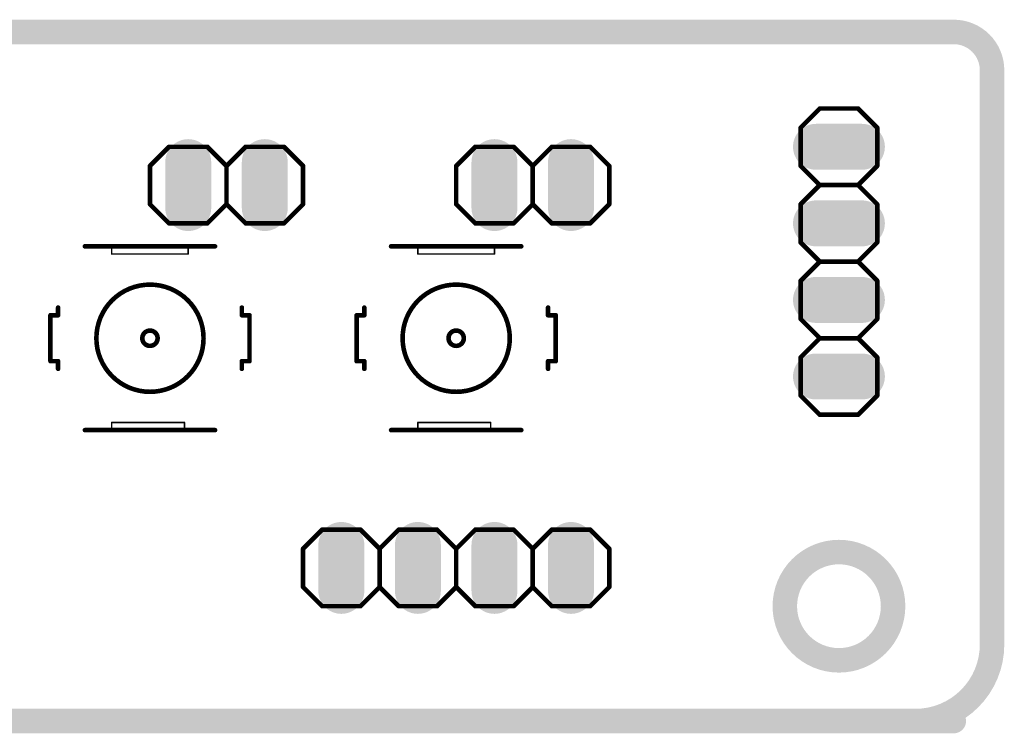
# Model space of a CAD drawing. Extents: x 2.1 to 70.3, y -8 to 15.6.
# Tile 2 of 2: x 37.6 to 70.3, y -8 to 15.6. Entities that reach past the tile are written whole.
import ezdxf

# ---------------------------------------------------------------- set-up
doc = ezdxf.new("R2010")
doc.units = 0
for name, color, linetype in [('17', 94, 'CONTINUOUS'), ('20', 178, 'CONTINUOUS'), ('21', 250, 'CONTINUOUS')]:
    doc.layers.add(name, color=color, linetype=linetype)

# ---------------------------------------------------------------- blocks, each defined once
blk = doc.blocks.new('LONGP100')
at = {"const_width": 1}
blk.add_lwpolyline([(-0.5, 0), (0.5, 0)], dxfattribs=at)
at = {"const_width": 0.5}
for points in [[(-0.5, 0.25, 1), (-0.5, -0.25)], [(0.5, -0.25, 1), (0.5, 0.25)]]:
    blk.add_lwpolyline(points, format="xyb", dxfattribs=at)

msp = doc.modelspace()

# ---------------------------------------------------------------- linework, layer by layer
at = {"layer": '20', "const_width": 0.8128}
for points in [[(7.62, 15.24), (68.58, 15.24)], [(69.85, 13.97), (69.85, -5.08)], [(67.31, -7.62), (5.08, -7.62)], [(68.58, -7.62), (67.31, -7.62)]]:
    msp.add_lwpolyline(points, dxfattribs=at)
at = {"layer": '20'}
for points, const_width in [([(69.85, 13.97, 0.4142), (68.58, 15.24)], 0.8128), ([(68.58, 15.4432, 1), (68.58, 15.0368)], 0.4064), ([(68.58, 15.0368, 1), (68.58, 15.4432)], 0.4064), ([(70.0532, 13.97, 1), (69.6468, 13.97)], 0.4064), ([(69.6468, 13.97, 1), (70.0532, 13.97)], 0.4064), ([(64.77, -5.6061, 1), (64.77, -2.0139, 1), (64.77, -5.6061)], 0.8128), ([(67.31, -7.62, 0.4142), (69.85, -5.08)], 0.8128), ([(70.0532, -5.08, 1), (69.6468, -5.08)], 0.4064), ([(69.6468, -5.08, 1), (70.0532, -5.08)], 0.4064), ([(67.31, -7.4168, 1), (67.31, -7.8232)], 0.4064), ([(67.31, -7.4168, 1), (67.31, -7.8232)], 0.4064), ([(67.31, -7.8232, 1), (67.31, -7.4168)], 0.4064), ([(68.58, -7.8232, 1), (68.58, -7.4168)], 0.4064)]:
    msp.add_lwpolyline(points, format="xyb", dxfattribs=dict(at, const_width=const_width))
at = {"layer": '21'}
for points, const_width in [([(64.135, 12.7), (63.5, 12.065)], 0.1524), ([(65.405, 12.7), (64.135, 12.7)], 0.1524), ([(66.04, 12.065), (65.405, 12.7)], 0.1524), ([(63.5, 10.795), (63.5, 12.065)], 0.1524), ([(66.04, 12.065), (66.04, 10.795)], 0.1524), ([(42.545, 11.43), (41.91, 10.795)], 0.1524), ([(42.545, 11.43), (43.815, 11.43)], 0.1524), ([(43.815, 11.43), (44.45, 10.795)], 0.1524), ([(44.45, 10.795), (45.085, 11.43)], 0.1524), ([(45.085, 11.43), (46.355, 11.43)], 0.1524), ([(46.355, 11.43), (46.99, 10.795)], 0.1524), ([(52.705, 11.43), (52.07, 10.795)], 0.1524), ([(52.705, 11.43), (53.975, 11.43)], 0.1524), ([(53.975, 11.43), (54.61, 10.795)], 0.1524), ([(54.61, 10.795), (55.245, 11.43)], 0.1524), ([(55.245, 11.43), (56.515, 11.43)], 0.1524), ([(56.515, 11.43), (57.15, 10.795)], 0.1524), ([(41.91, 10.795), (41.91, 9.525)], 0.1524), ([(44.45, 10.795), (44.45, 9.525)], 0.1524), ([(46.99, 10.795), (46.99, 9.525)], 0.1524), ([(52.07, 10.795), (52.07, 9.525)], 0.1524), ([(54.61, 10.795), (54.61, 9.525)], 0.1524), ([(57.15, 10.795), (57.15, 9.525)], 0.1524), ([(64.135, 10.16), (63.5, 10.795)], 0.1524), ([(66.04, 10.795), (65.405, 10.16)], 0.1524), ([(63.5, 9.525), (64.135, 10.16)], 0.1524), ([(65.405, 10.16), (64.135, 10.16)], 0.1524), ([(65.405, 10.16), (66.04, 9.525)], 0.1524), ([(41.91, 9.525), (42.545, 8.89)], 0.1524), ([(44.45, 9.525), (43.815, 8.89)], 0.1524), ([(45.085, 8.89), (44.45, 9.525)], 0.1524), ([(46.99, 9.525), (46.355, 8.89)], 0.1524), ([(52.07, 9.525), (52.705, 8.89)], 0.1524), ([(54.61, 9.525), (53.975, 8.89)], 0.1524), ([(55.245, 8.89), (54.61, 9.525)], 0.1524), ([(57.15, 9.525), (56.515, 8.89)], 0.1524), ([(63.5, 8.255), (63.5, 9.525)], 0.1524), ([(66.04, 9.525), (66.04, 8.255)], 0.1524), ([(43.815, 8.89), (42.545, 8.89)], 0.1524), ([(46.355, 8.89), (45.085, 8.89)], 0.1524), ([(53.975, 8.89), (52.705, 8.89)], 0.1524), ([(56.515, 8.89), (55.245, 8.89)], 0.1524), ([(40.64, 8.128), (39.751, 8.128)], 0.1524), ([(43.18, 8.128), (40.64, 8.128)], 0.1524), ([(44.069, 8.128), (43.18, 8.128)], 0.1524), ([(50.8, 8.128), (49.911, 8.128)], 0.1524), ([(53.34, 8.128), (50.8, 8.128)], 0.1524), ([(54.229, 8.128), (53.34, 8.128)], 0.1524), ([(64.135, 7.62), (63.5, 8.255)], 0.1524), ([(66.04, 8.255), (65.405, 7.62)], 0.1524), ([(40.64, 8.128), (40.64, 7.874)], 0.0508), ([(43.18, 7.874), (40.64, 7.874)], 0.0508), ([(43.18, 7.874), (43.18, 8.128)], 0.0508), ([(50.8, 8.128), (50.8, 7.874)], 0.0508), ([(53.34, 7.874), (50.8, 7.874)], 0.0508), ([(53.34, 7.874), (53.34, 8.128)], 0.0508), ([(63.5, 6.985), (64.135, 7.62)], 0.1524), ([(65.405, 7.62), (64.135, 7.62)], 0.1524), ([(65.405, 7.62), (66.04, 6.985)], 0.1524), ([(63.5, 5.715), (63.5, 6.985)], 0.1524), ([(66.04, 6.985), (66.04, 5.715)], 0.1524), ([(38.608, 5.842), (38.862, 5.842)], 0.1524), ([(38.608, 5.842), (38.608, 4.318)], 0.1524), ([(38.862, 5.842), (38.862, 6.096)], 0.1524), ([(44.958, 5.842), (44.958, 6.096)], 0.1524), ([(44.958, 5.842), (45.212, 5.842)], 0.1524), ([(45.212, 4.318), (45.212, 5.842)], 0.1524), ([(48.768, 5.842), (49.022, 5.842)], 0.1524), ([(48.768, 5.842), (48.768, 4.318)], 0.1524), ([(49.022, 5.842), (49.022, 6.096)], 0.1524), ([(55.118, 5.842), (55.118, 6.096)], 0.1524), ([(55.118, 5.842), (55.372, 5.842)], 0.1524), ([(55.372, 4.318), (55.372, 5.842)], 0.1524), ([(64.135, 5.08), (63.5, 5.715)], 0.1524), ([(66.04, 5.715), (65.405, 5.08)], 0.1524), ([(64.135, 5.08), (63.5, 4.445)], 0.1524), ([(65.405, 5.08), (64.135, 5.08)], 0.1524), ([(66.04, 4.445), (65.405, 5.08)], 0.1524), ([(38.862, 4.318), (38.608, 4.318)], 0.1524), ([(38.862, 4.318), (38.862, 4.064)], 0.1524), ([(45.212, 4.318), (44.958, 4.318)], 0.1524), ([(44.958, 4.318), (44.958, 4.064)], 0.1524), ([(49.022, 4.318), (48.768, 4.318)], 0.1524), ([(49.022, 4.318), (49.022, 4.064)], 0.1524), ([(55.372, 4.318), (55.118, 4.318)], 0.1524), ([(55.118, 4.318), (55.118, 4.064)], 0.1524), ([(63.5, 3.175), (63.5, 4.445)], 0.1524), ([(66.04, 4.445), (66.04, 3.175)], 0.1524), ([(64.135, 2.54), (63.5, 3.175)], 0.1524), ([(66.04, 3.175), (65.405, 2.54)], 0.1524), ([(65.405, 2.54), (64.135, 2.54)], 0.1524), ([(43.053, 2.286), (40.64, 2.286)], 0.0508), ([(40.64, 2.286), (40.64, 2.032)], 0.0508), ([(43.053, 2.286), (43.053, 2.032)], 0.0508), ([(53.213, 2.286), (50.8, 2.286)], 0.0508), ([(50.8, 2.286), (50.8, 2.032)], 0.0508), ([(53.213, 2.286), (53.213, 2.032)], 0.0508), ([(39.751, 2.032), (40.64, 2.032)], 0.1524), ([(40.64, 2.032), (43.053, 2.032)], 0.1524), ([(43.053, 2.032), (44.069, 2.032)], 0.1524), ([(49.911, 2.032), (50.8, 2.032)], 0.1524), ([(50.8, 2.032), (53.213, 2.032)], 0.1524), ([(53.213, 2.032), (54.229, 2.032)], 0.1524), ([(47.625, -1.27), (46.99, -1.905)], 0.1524), ([(47.625, -1.27), (48.895, -1.27)], 0.1524), ([(48.895, -1.27), (49.53, -1.905)], 0.1524), ([(49.53, -1.905), (50.165, -1.27)], 0.1524), ([(50.165, -1.27), (51.435, -1.27)], 0.1524), ([(51.435, -1.27), (52.07, -1.905)], 0.1524), ([(52.07, -1.905), (52.705, -1.27)], 0.1524), ([(52.705, -1.27), (53.975, -1.27)], 0.1524), ([(53.975, -1.27), (54.61, -1.905)], 0.1524), ([(55.245, -1.27), (54.61, -1.905)], 0.1524), ([(55.245, -1.27), (56.515, -1.27)], 0.1524), ([(56.515, -1.27), (57.15, -1.905)], 0.1524), ([(46.99, -1.905), (46.99, -3.175)], 0.1524), ([(49.53, -1.905), (49.53, -3.175)], 0.1524), ([(52.07, -1.905), (52.07, -3.175)], 0.1524), ([(54.61, -1.905), (54.61, -3.175)], 0.1524), ([(57.15, -1.905), (57.15, -3.175)], 0.1524), ([(46.99, -3.175), (47.625, -3.81)], 0.1524), ([(49.53, -3.175), (48.895, -3.81)], 0.1524), ([(50.165, -3.81), (49.53, -3.175)], 0.1524), ([(52.07, -3.175), (51.435, -3.81)], 0.1524), ([(52.705, -3.81), (52.07, -3.175)], 0.1524), ([(54.61, -3.175), (53.975, -3.81)], 0.1524), ([(54.61, -3.175), (55.245, -3.81)], 0.1524), ([(57.15, -3.175), (56.515, -3.81)], 0.1524), ([(48.895, -3.81), (47.625, -3.81)], 0.1524), ([(51.435, -3.81), (50.165, -3.81)], 0.1524), ([(53.975, -3.81), (52.705, -3.81)], 0.1524), ([(56.515, -3.81), (55.245, -3.81)], 0.1524)]:
    msp.add_lwpolyline(points, dxfattribs=dict(at, const_width=const_width))
for points, const_width in [([(64.135, 12.7381, 1), (64.135, 12.6619)], 0.0762), ([(64.1619, 12.6731, 1), (64.1081, 12.7269)], 0.0762), ([(65.4319, 12.7269, 1), (65.3781, 12.6731)], 0.0762), ([(65.405, 12.6619, 1), (65.405, 12.7381)], 0.0762), ([(63.5381, 12.065, 1), (63.4619, 12.065)], 0.0762), ([(63.4731, 12.0919, 1), (63.5269, 12.0381)], 0.0762), ([(66.0781, 12.065, 1), (66.0019, 12.065)], 0.0762), ([(66.0131, 12.0381, 1), (66.0669, 12.0919)], 0.0762), ([(42.545, 11.4681, 1), (42.545, 11.3919)], 0.0762), ([(42.5719, 11.4031, 1), (42.5181, 11.4569)], 0.0762), ([(43.8419, 11.4569, 1), (43.7881, 11.4031)], 0.0762), ([(43.815, 11.3919, 1), (43.815, 11.4681)], 0.0762), ([(45.085, 11.4681, 1), (45.085, 11.3919)], 0.0762), ([(45.1119, 11.4031, 1), (45.0581, 11.4569)], 0.0762), ([(46.3819, 11.4569, 1), (46.3281, 11.4031)], 0.0762), ([(46.355, 11.3919, 1), (46.355, 11.4681)], 0.0762), ([(52.705, 11.4681, 1), (52.705, 11.3919)], 0.0762), ([(52.7319, 11.4031, 1), (52.6781, 11.4569)], 0.0762), ([(54.0019, 11.4569, 1), (53.9481, 11.4031)], 0.0762), ([(53.975, 11.3919, 1), (53.975, 11.4681)], 0.0762), ([(55.245, 11.4681, 1), (55.245, 11.3919)], 0.0762), ([(55.2719, 11.4031, 1), (55.2181, 11.4569)], 0.0762), ([(56.5419, 11.4569, 1), (56.4881, 11.4031)], 0.0762), ([(56.515, 11.3919, 1), (56.515, 11.4681)], 0.0762), ([(41.9481, 10.795, 1), (41.8719, 10.795)], 0.0762), ([(41.8831, 10.8219, 1), (41.9369, 10.7681)], 0.0762), ([(44.4881, 10.795, 1), (44.4119, 10.795)], 0.0762), ([(44.4231, 10.8219, 1), (44.4769, 10.7681)], 0.0762), ([(44.4231, 10.7681, 1), (44.4769, 10.8219)], 0.0762), ([(47.0281, 10.795, 1), (46.9519, 10.795)], 0.0762), ([(46.9631, 10.7681, 1), (47.0169, 10.8219)], 0.0762), ([(52.1081, 10.795, 1), (52.0319, 10.795)], 0.0762), ([(52.0431, 10.8219, 1), (52.0969, 10.7681)], 0.0762), ([(54.6481, 10.795, 1), (54.5719, 10.795)], 0.0762), ([(54.5831, 10.8219, 1), (54.6369, 10.7681)], 0.0762), ([(54.5831, 10.7681, 1), (54.6369, 10.8219)], 0.0762), ([(57.1881, 10.795, 1), (57.1119, 10.795)], 0.0762), ([(57.1231, 10.7681, 1), (57.1769, 10.8219)], 0.0762), ([(63.4619, 10.795, 1), (63.5381, 10.795)], 0.0762), ([(63.5269, 10.8219, 1), (63.4731, 10.7681)], 0.0762), ([(66.0019, 10.795, 1), (66.0781, 10.795)], 0.0762), ([(66.0669, 10.7681, 1), (66.0131, 10.8219)], 0.0762), ([(64.135, 10.1981, 1), (64.135, 10.1219)], 0.0762), ([(64.1619, 10.1331, 1), (64.1081, 10.1869)], 0.0762), ([(64.1081, 10.1331, 1), (64.1619, 10.1869)], 0.0762), ([(65.4319, 10.1869, 1), (65.3781, 10.1331)], 0.0762), ([(65.3781, 10.1869, 1), (65.4319, 10.1331)], 0.0762), ([(65.405, 10.1219, 1), (65.405, 10.1981)], 0.0762), ([(41.8719, 9.525, 1), (41.9481, 9.525)], 0.0762), ([(41.9369, 9.5519, 1), (41.8831, 9.4981)], 0.0762), ([(44.4119, 9.525, 1), (44.4881, 9.525)], 0.0762), ([(44.4769, 9.5519, 1), (44.4231, 9.4981)], 0.0762), ([(44.4769, 9.4981, 1), (44.4231, 9.5519)], 0.0762), ([(46.9519, 9.525, 1), (47.0281, 9.525)], 0.0762), ([(47.0169, 9.4981, 1), (46.9631, 9.5519)], 0.0762), ([(52.0319, 9.525, 1), (52.1081, 9.525)], 0.0762), ([(52.0969, 9.5519, 1), (52.0431, 9.4981)], 0.0762), ([(54.5719, 9.525, 1), (54.6481, 9.525)], 0.0762), ([(54.6369, 9.5519, 1), (54.5831, 9.4981)], 0.0762), ([(54.6369, 9.4981, 1), (54.5831, 9.5519)], 0.0762), ([(57.1119, 9.525, 1), (57.1881, 9.525)], 0.0762), ([(57.1769, 9.4981, 1), (57.1231, 9.5519)], 0.0762), ([(63.5381, 9.525, 1), (63.4619, 9.525)], 0.0762), ([(63.4731, 9.5519, 1), (63.5269, 9.4981)], 0.0762), ([(66.0781, 9.525, 1), (66.0019, 9.525)], 0.0762), ([(66.0131, 9.4981, 1), (66.0669, 9.5519)], 0.0762), ([(42.545, 8.9281, 1), (42.545, 8.8519)], 0.0762), ([(42.5181, 8.8631, 1), (42.5719, 8.9169)], 0.0762), ([(43.7881, 8.9169, 1), (43.8419, 8.8631)], 0.0762), ([(43.815, 8.8519, 1), (43.815, 8.9281)], 0.0762), ([(45.085, 8.9281, 1), (45.085, 8.8519)], 0.0762), ([(45.0581, 8.8631, 1), (45.1119, 8.9169)], 0.0762), ([(46.3281, 8.9169, 1), (46.3819, 8.8631)], 0.0762), ([(46.355, 8.8519, 1), (46.355, 8.9281)], 0.0762), ([(52.705, 8.9281, 1), (52.705, 8.8519)], 0.0762), ([(52.6781, 8.8631, 1), (52.7319, 8.9169)], 0.0762), ([(53.9481, 8.9169, 1), (54.0019, 8.8631)], 0.0762), ([(53.975, 8.8519, 1), (53.975, 8.9281)], 0.0762), ([(55.245, 8.9281, 1), (55.245, 8.8519)], 0.0762), ([(55.2181, 8.8631, 1), (55.2719, 8.9169)], 0.0762), ([(56.4881, 8.9169, 1), (56.5419, 8.8631)], 0.0762), ([(56.515, 8.8519, 1), (56.515, 8.9281)], 0.0762), ([(39.751, 8.1661, 1), (39.751, 8.0899)], 0.0762), ([(40.64, 8.1661, 1), (40.64, 8.0899)], 0.0762), ([(40.64, 8.0899, 1), (40.64, 8.1661)], 0.0762), ([(43.18, 8.1661, 1), (43.18, 8.0899)], 0.0762), ([(43.18, 8.0899, 1), (43.18, 8.1661)], 0.0762), ([(44.069, 8.0899, 1), (44.069, 8.1661)], 0.0762), ([(49.911, 8.1661, 1), (49.911, 8.0899)], 0.0762), ([(50.8, 8.1661, 1), (50.8, 8.0899)], 0.0762), ([(50.8, 8.0899, 1), (50.8, 8.1661)], 0.0762), ([(53.34, 8.1661, 1), (53.34, 8.0899)], 0.0762), ([(53.34, 8.0899, 1), (53.34, 8.1661)], 0.0762), ([(54.229, 8.0899, 1), (54.229, 8.1661)], 0.0762), ([(63.4619, 8.255, 1), (63.5381, 8.255)], 0.0762), ([(63.5269, 8.2819, 1), (63.4731, 8.2281)], 0.0762), ([(66.0019, 8.255, 1), (66.0781, 8.255)], 0.0762), ([(66.0669, 8.2281, 1), (66.0131, 8.2819)], 0.0762), ([(40.6527, 8.128, 1), (40.6273, 8.128)], 0.0254), ([(40.64, 7.8867, 1), (40.64, 7.8613)], 0.0254), ([(40.6273, 7.874, 1), (40.6527, 7.874)], 0.0254), ([(43.1927, 8.128, 1), (43.1673, 8.128)], 0.0254), ([(43.1673, 7.874, 1), (43.1927, 7.874)], 0.0254), ([(43.18, 7.8613, 1), (43.18, 7.8867)], 0.0254), ([(50.8127, 8.128, 1), (50.7873, 8.128)], 0.0254), ([(50.8, 7.8867, 1), (50.8, 7.8613)], 0.0254), ([(50.7873, 7.874, 1), (50.8127, 7.874)], 0.0254), ([(53.3527, 8.128, 1), (53.3273, 8.128)], 0.0254), ([(53.3273, 7.874, 1), (53.3527, 7.874)], 0.0254), ([(53.34, 7.8613, 1), (53.34, 7.8867)], 0.0254), ([(64.135, 7.6581, 1), (64.135, 7.5819)], 0.0762), ([(64.1619, 7.5931, 1), (64.1081, 7.6469)], 0.0762), ([(64.1081, 7.5931, 1), (64.1619, 7.6469)], 0.0762), ([(65.4319, 7.6469, 1), (65.3781, 7.5931)], 0.0762), ([(65.3781, 7.6469, 1), (65.4319, 7.5931)], 0.0762), ([(65.405, 7.5819, 1), (65.405, 7.6581)], 0.0762), ([(41.91, 3.302, 1), (41.91, 6.858, 1), (41.91, 3.302)], 0.1524), ([(52.07, 3.302, 1), (52.07, 6.858, 1), (52.07, 3.302)], 0.1524), ([(63.5381, 6.985, 1), (63.4619, 6.985)], 0.0762), ([(63.4731, 7.0119, 1), (63.5269, 6.9581)], 0.0762), ([(66.0781, 6.985, 1), (66.0019, 6.985)], 0.0762), ([(66.0131, 6.9581, 1), (66.0669, 7.0119)], 0.0762), ([(38.608, 5.8801, 1), (38.608, 5.8039)], 0.0762), ([(38.6461, 5.842, 1), (38.5699, 5.842)], 0.0762), ([(38.9001, 6.096, 1), (38.8239, 6.096)], 0.0762), ([(38.862, 5.8039, 1), (38.862, 5.8801)], 0.0762), ([(44.9961, 6.096, 1), (44.9199, 6.096)], 0.0762), ([(44.958, 5.8801, 1), (44.958, 5.8039)], 0.0762), ([(45.2501, 5.842, 1), (45.1739, 5.842)], 0.0762), ([(45.212, 5.8039, 1), (45.212, 5.8801)], 0.0762), ([(48.768, 5.8801, 1), (48.768, 5.8039)], 0.0762), ([(48.8061, 5.842, 1), (48.7299, 5.842)], 0.0762), ([(49.0601, 6.096, 1), (48.9839, 6.096)], 0.0762), ([(49.022, 5.8039, 1), (49.022, 5.8801)], 0.0762), ([(55.1561, 6.096, 1), (55.0799, 6.096)], 0.0762), ([(55.118, 5.8801, 1), (55.118, 5.8039)], 0.0762), ([(55.4101, 5.842, 1), (55.3339, 5.842)], 0.0762), ([(55.372, 5.8039, 1), (55.372, 5.8801)], 0.0762), ([(38.8239, 5.842, 1), (38.9001, 5.842)], 0.0762), ([(44.9199, 5.842, 1), (44.9961, 5.842)], 0.0762), ([(48.9839, 5.842, 1), (49.0601, 5.842)], 0.0762), ([(55.0799, 5.842, 1), (55.1561, 5.842)], 0.0762), ([(63.4619, 5.715, 1), (63.5381, 5.715)], 0.0762), ([(63.5269, 5.7419, 1), (63.4731, 5.6881)], 0.0762), ([(66.0019, 5.715, 1), (66.0781, 5.715)], 0.0762), ([(66.0669, 5.6881, 1), (66.0131, 5.7419)], 0.0762), ([(41.91, 4.826, 1), (41.91, 5.334, 1), (41.91, 4.826)], 0.1524), ([(52.07, 4.826, 1), (52.07, 5.334, 1), (52.07, 4.826)], 0.1524), ([(64.135, 5.1181, 1), (64.135, 5.0419)], 0.0762), ([(64.1619, 5.0531, 1), (64.1081, 5.1069)], 0.0762), ([(64.1081, 5.0531, 1), (64.1619, 5.1069)], 0.0762), ([(65.4319, 5.1069, 1), (65.3781, 5.0531)], 0.0762), ([(65.3781, 5.1069, 1), (65.4319, 5.0531)], 0.0762), ([(65.405, 5.0419, 1), (65.405, 5.1181)], 0.0762), ([(38.608, 4.3561, 1), (38.608, 4.2799)], 0.0762), ([(38.5699, 4.318, 1), (38.6461, 4.318)], 0.0762), ([(38.9001, 4.318, 1), (38.8239, 4.318)], 0.0762), ([(38.862, 4.2799, 1), (38.862, 4.3561)], 0.0762), ([(44.958, 4.3561, 1), (44.958, 4.2799)], 0.0762), ([(44.9961, 4.318, 1), (44.9199, 4.318)], 0.0762), ([(45.1739, 4.318, 1), (45.2501, 4.318)], 0.0762), ([(45.212, 4.2799, 1), (45.212, 4.3561)], 0.0762), ([(48.768, 4.3561, 1), (48.768, 4.2799)], 0.0762), ([(48.7299, 4.318, 1), (48.8061, 4.318)], 0.0762), ([(49.0601, 4.318, 1), (48.9839, 4.318)], 0.0762), ([(49.022, 4.2799, 1), (49.022, 4.3561)], 0.0762), ([(55.118, 4.3561, 1), (55.118, 4.2799)], 0.0762), ([(55.1561, 4.318, 1), (55.0799, 4.318)], 0.0762), ([(55.3339, 4.318, 1), (55.4101, 4.318)], 0.0762), ([(55.372, 4.2799, 1), (55.372, 4.3561)], 0.0762), ([(63.5381, 4.445, 1), (63.4619, 4.445)], 0.0762), ([(63.4731, 4.4719, 1), (63.5269, 4.4181)], 0.0762), ([(66.0781, 4.445, 1), (66.0019, 4.445)], 0.0762), ([(66.0131, 4.4181, 1), (66.0669, 4.4719)], 0.0762), ([(38.8239, 4.064, 1), (38.9001, 4.064)], 0.0762), ([(44.9199, 4.064, 1), (44.9961, 4.064)], 0.0762), ([(48.9839, 4.064, 1), (49.0601, 4.064)], 0.0762), ([(55.0799, 4.064, 1), (55.1561, 4.064)], 0.0762), ([(63.4619, 3.175, 1), (63.5381, 3.175)], 0.0762), ([(63.5269, 3.2019, 1), (63.4731, 3.1481)], 0.0762), ([(66.0019, 3.175, 1), (66.0781, 3.175)], 0.0762), ([(66.0669, 3.1481, 1), (66.0131, 3.2019)], 0.0762), ([(64.135, 2.5781, 1), (64.135, 2.5019)], 0.0762), ([(65.405, 2.5019, 1), (65.405, 2.5781)], 0.0762), ([(40.64, 2.2987, 1), (40.64, 2.2733)], 0.0254), ([(40.6527, 2.286, 1), (40.6273, 2.286)], 0.0254), ([(43.0657, 2.286, 1), (43.0403, 2.286)], 0.0254), ([(43.053, 2.2733, 1), (43.053, 2.2987)], 0.0254), ([(50.8, 2.2987, 1), (50.8, 2.2733)], 0.0254), ([(50.8127, 2.286, 1), (50.7873, 2.286)], 0.0254), ([(53.2257, 2.286, 1), (53.2003, 2.286)], 0.0254), ([(53.213, 2.2733, 1), (53.213, 2.2987)], 0.0254), ([(64.1081, 2.5131, 1), (64.1619, 2.5669)], 0.0762), ([(65.3781, 2.5669, 1), (65.4319, 2.5131)], 0.0762), ([(39.751, 2.0701, 1), (39.751, 1.9939)], 0.0762), ([(40.64, 2.0701, 1), (40.64, 1.9939)], 0.0762), ([(40.64, 1.9939, 1), (40.64, 2.0701)], 0.0762), ([(40.6273, 2.032, 1), (40.6527, 2.032)], 0.0254), ([(43.053, 2.0701, 1), (43.053, 1.9939)], 0.0762), ([(43.053, 1.9939, 1), (43.053, 2.0701)], 0.0762), ([(43.0403, 2.032, 1), (43.0657, 2.032)], 0.0254), ([(44.069, 1.9939, 1), (44.069, 2.0701)], 0.0762), ([(49.911, 2.0701, 1), (49.911, 1.9939)], 0.0762), ([(50.8, 2.0701, 1), (50.8, 1.9939)], 0.0762), ([(50.8, 1.9939, 1), (50.8, 2.0701)], 0.0762), ([(50.7873, 2.032, 1), (50.8127, 2.032)], 0.0254), ([(53.213, 2.0701, 1), (53.213, 1.9939)], 0.0762), ([(53.213, 1.9939, 1), (53.213, 2.0701)], 0.0762), ([(53.2003, 2.032, 1), (53.2257, 2.032)], 0.0254), ([(54.229, 1.9939, 1), (54.229, 2.0701)], 0.0762), ([(47.625, -1.2319, 1), (47.625, -1.3081)], 0.0762), ([(47.6519, -1.2969, 1), (47.5981, -1.2431)], 0.0762), ([(48.9219, -1.2431, 1), (48.8681, -1.2969)], 0.0762), ([(48.895, -1.3081, 1), (48.895, -1.2319)], 0.0762), ([(50.165, -1.2319, 1), (50.165, -1.3081)], 0.0762), ([(50.1919, -1.2969, 1), (50.1381, -1.2431)], 0.0762), ([(51.4619, -1.2431, 1), (51.4081, -1.2969)], 0.0762), ([(51.435, -1.3081, 1), (51.435, -1.2319)], 0.0762), ([(52.705, -1.2319, 1), (52.705, -1.3081)], 0.0762), ([(52.7319, -1.2969, 1), (52.6781, -1.2431)], 0.0762), ([(54.0019, -1.2431, 1), (53.9481, -1.2969)], 0.0762), ([(53.975, -1.3081, 1), (53.975, -1.2319)], 0.0762), ([(55.245, -1.2319, 1), (55.245, -1.3081)], 0.0762), ([(55.2719, -1.2969, 1), (55.2181, -1.2431)], 0.0762), ([(56.5419, -1.2431, 1), (56.4881, -1.2969)], 0.0762), ([(56.515, -1.3081, 1), (56.515, -1.2319)], 0.0762), ([(47.0281, -1.905, 1), (46.9519, -1.905)], 0.0762), ([(46.9631, -1.8781, 1), (47.0169, -1.9319)], 0.0762), ([(49.5681, -1.905, 1), (49.4919, -1.905)], 0.0762), ([(49.5031, -1.8781, 1), (49.5569, -1.9319)], 0.0762), ([(49.5031, -1.9319, 1), (49.5569, -1.8781)], 0.0762), ([(52.1081, -1.905, 1), (52.0319, -1.905)], 0.0762), ([(52.0431, -1.8781, 1), (52.0969, -1.9319)], 0.0762), ([(52.0431, -1.9319, 1), (52.0969, -1.8781)], 0.0762), ([(54.6481, -1.905, 1), (54.5719, -1.905)], 0.0762), ([(54.5831, -1.8781, 1), (54.6369, -1.9319)], 0.0762), ([(54.5831, -1.9319, 1), (54.6369, -1.8781)], 0.0762), ([(57.1881, -1.905, 1), (57.1119, -1.905)], 0.0762), ([(57.1231, -1.9319, 1), (57.1769, -1.8781)], 0.0762), ([(46.9519, -3.175, 1), (47.0281, -3.175)], 0.0762), ([(47.0169, -3.1481, 1), (46.9631, -3.2019)], 0.0762), ([(49.4919, -3.175, 1), (49.5681, -3.175)], 0.0762), ([(49.5569, -3.1481, 1), (49.5031, -3.2019)], 0.0762), ([(49.5569, -3.2019, 1), (49.5031, -3.1481)], 0.0762), ([(52.0319, -3.175, 1), (52.1081, -3.175)], 0.0762), ([(52.0969, -3.1481, 1), (52.0431, -3.2019)], 0.0762), ([(52.0969, -3.2019, 1), (52.0431, -3.1481)], 0.0762), ([(54.5719, -3.175, 1), (54.6481, -3.175)], 0.0762), ([(54.6369, -3.1481, 1), (54.5831, -3.2019)], 0.0762), ([(54.6369, -3.2019, 1), (54.5831, -3.1481)], 0.0762), ([(57.1119, -3.175, 1), (57.1881, -3.175)], 0.0762), ([(57.1769, -3.2019, 1), (57.1231, -3.1481)], 0.0762), ([(47.625, -3.7719, 1), (47.625, -3.8481)], 0.0762), ([(47.5981, -3.8369, 1), (47.6519, -3.7831)], 0.0762), ([(48.8681, -3.7831, 1), (48.9219, -3.8369)], 0.0762), ([(48.895, -3.8481, 1), (48.895, -3.7719)], 0.0762), ([(50.165, -3.7719, 1), (50.165, -3.8481)], 0.0762), ([(50.1381, -3.8369, 1), (50.1919, -3.7831)], 0.0762), ([(51.4081, -3.7831, 1), (51.4619, -3.8369)], 0.0762), ([(51.435, -3.8481, 1), (51.435, -3.7719)], 0.0762), ([(52.705, -3.7719, 1), (52.705, -3.8481)], 0.0762), ([(52.6781, -3.8369, 1), (52.7319, -3.7831)], 0.0762), ([(53.9481, -3.7831, 1), (54.0019, -3.8369)], 0.0762), ([(53.975, -3.8481, 1), (53.975, -3.7719)], 0.0762), ([(55.245, -3.7719, 1), (55.245, -3.8481)], 0.0762), ([(55.2181, -3.8369, 1), (55.2719, -3.7831)], 0.0762), ([(56.4881, -3.7831, 1), (56.5419, -3.8369)], 0.0762), ([(56.515, -3.8481, 1), (56.515, -3.7719)], 0.0762)]:
    msp.add_lwpolyline(points, format="xyb", dxfattribs=dict(at, const_width=const_width))

# ---------------------------------------------------------------- block references
at = {"layer": '17', "xscale": 1.524, "yscale": 1.524}
for p in [(64.77, 11.43), (64.77, 11.43), (64.77, 8.89), (64.77, 8.89), (64.77, 6.35), (64.77, 6.35), (64.77, 3.81), (64.77, 3.81)]:
    msp.add_blockref('LONGP100', p, dxfattribs=at)
at = {"layer": '17', "xscale": 1.524, "yscale": 1.524, "rotation": 90}
for p in [(43.18, 10.16), (43.18, 10.16), (45.72, 10.16), (45.72, 10.16), (53.34, 10.16), (53.34, 10.16), (55.88, 10.16), (55.88, 10.16), (48.26, -2.54), (48.26, -2.54), (50.8, -2.54), (50.8, -2.54), (53.34, -2.54), (53.34, -2.54), (55.88, -2.54), (55.88, -2.54)]:
    msp.add_blockref('LONGP100', p, dxfattribs=at)

doc.saveas('drawing.dxf')
